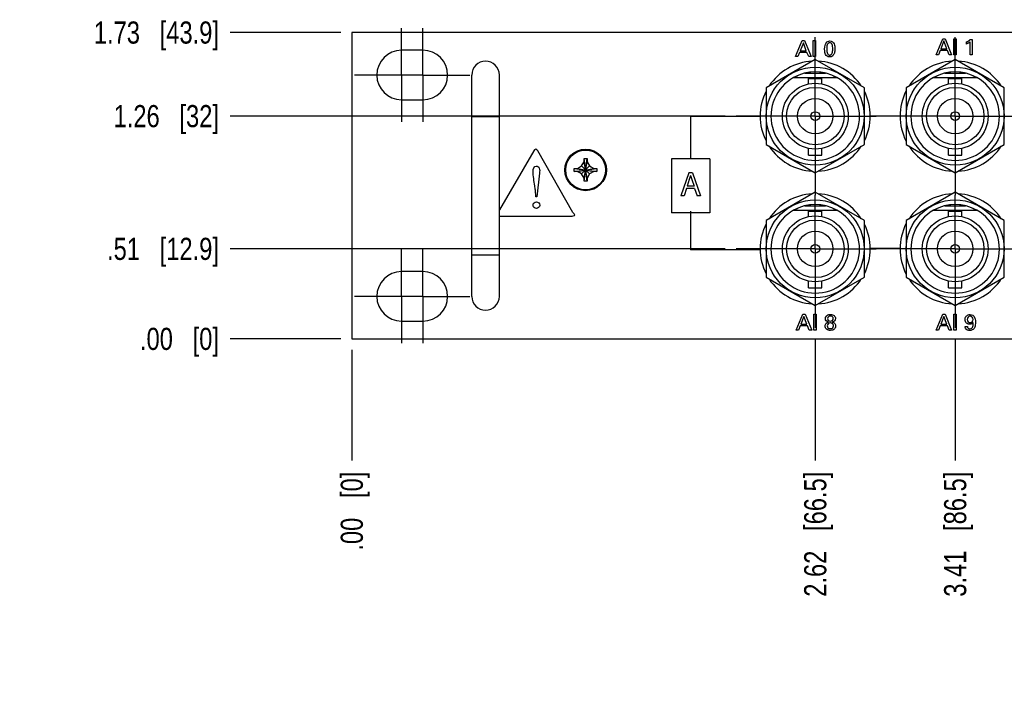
# Model space of a CAD drawing. Header units: inches. Extents: x 0 to 34, y 0 to 22.
# Tile 11 of 38: x 8.7 to 14.3, y 8.5 to 12.3. Entities that reach past the tile are written whole.
import ezdxf

# ---------------------------------------------------------------- set-up
doc = ezdxf.new("R2010")
doc.units = ezdxf.units.IN
doc.header["$LTSCALE"] = 1.87
doc.header["$MEASUREMENT"] = 0
doc.linetypes.add('CENTER', pattern=[0.6, 0.375, -0.075, 0.075, -0.075])
doc.layers.get('0').update_dxf_attribs({"linetype": 'CONTINUOUS'})
for name, color, linetype in [('02___PRT_ALL_AXES', 7, 'CONTINUOUS'), ('DATUMCURVES', 7, 'CONTINUOUS'), ('DEFAULT_1', 7, 'CENTER'), ('DIMENSIONS', 7, 'CONTINUOUS')]:
    doc.layers.add(name, color=color, linetype=linetype)
doc.styles.get("Standard").update_dxf_attribs({"font": 'txt', "width": 0.8})
doc.dimstyles.new('DIMSTYLE_2', dxfattribs={"dimtxt": 0.125, "dimasz": 0.18, "dimexe": 0.125, "dimexo": 0.0625, "dimgap": 0.09, "dimtad": 0, "dimtih": 1, "dimtoh": 1, "dimzin": 4, "dimdsep": 46, "dimtxsty": 'STANDARD', "dimblk": '_FILLED', "dimblk1": '_FILLED', "dimblk2": '_FILLED', "dimcen": 0.09, "dimadec": 0, "dimazin": 0, "dimtp": 0.001, "dimtm": 0.001, "dimtfac": 1, "dimtofl": 0, "dimtmove": 0, "dimatfit": 3, "dimldrblk": '_FILLED', "dimfxl": 1, "dimtolj": 1, "dimtzin": 4, "dimarcsym": 0})
doc.dimstyles.new('DIMSTYLE_3', dxfattribs={"dimtxt": 0.125, "dimasz": 0.18, "dimexe": 0.125, "dimexo": 0.0625, "dimgap": 0.09, "dimtad": 0, "dimtih": 1, "dimtoh": 1, "dimzin": 4, "dimdsep": 46, "dimtxsty": 'STANDARD', "dimblk": '_FILLED', "dimblk1": '_FILLED', "dimblk2": '_FILLED', "dimcen": 0.09, "dimadec": 0, "dimazin": 0, "dimtfac": 1, "dimtofl": 0, "dimtmove": 0, "dimatfit": 3, "dimldrblk": '_FILLED', "dimfxl": 1, "dimtolj": 1, "dimtzin": 4, "dimarcsym": 0})

# ---------------------------------------------------------------- blocks, each defined once
blk = doc.blocks.new('*D15')
at = {"layer": 'DIMENSIONS', "color": 2, "linetype": 'CONTINUOUS'}
blk.add_line((12.7095, 11.049), (9.9137, 11.049), dxfattribs=at)
at = {"layer": 'DIMENSIONS', "color": 2, "linetype": 'CONTINUOUS', "insert": (9.8512, 11.1115), "char_height": 0.125, "width": 1.025, "attachment_point": 3, "line_spacing_factor": 0.9}
blk.add_mtext('.51{\\Ftxt.shx;\\W1.000000;\\H0.125000; }[12.9]', dxfattribs=at)
blk = doc.blocks.new('_FILLED')
at = {"color": 0, "linetype": 'BYBLOCK'}
blk.add_solid([(0, 0), (-1, 0.174), (-1, -0.174)], dxfattribs=at)
blk = doc.blocks.new('*D16')
at = {"layer": 'DIMENSIONS', "color": 2, "linetype": 'CONTINUOUS'}
blk.add_line((10.5387, 10.5406), (9.9137, 10.5406), dxfattribs=at)
at = {"layer": 'DIMENSIONS', "color": 2, "linetype": 'CONTINUOUS', "insert": (9.8512, 10.6031), "char_height": 0.125, "width": 0.725, "attachment_point": 3, "line_spacing_factor": 0.9}
blk.add_mtext('.00{\\Ftxt.shx;\\W1.000000;\\H0.125000; }[0]', dxfattribs=at)
blk = doc.blocks.new('*D17')
at = {"layer": 'DIMENSIONS', "color": 2, "linetype": 'CONTINUOUS'}
blk.add_line((12.7095, 11.7985), (9.9137, 11.7985), dxfattribs=at)
at = {"layer": 'DIMENSIONS', "color": 2, "linetype": 'CONTINUOUS', "insert": (9.8512, 11.861), "char_height": 0.125, "width": 0.925, "attachment_point": 3, "line_spacing_factor": 0.9}
blk.add_mtext('1.26{\\Ftxt.shx;\\W1.000000;\\H0.125000; }[32]', dxfattribs=at)
blk = doc.blocks.new('*D18')
at = {"layer": 'DIMENSIONS', "color": 2, "linetype": 'CONTINUOUS'}
blk.add_line((10.5387, 12.2706), (9.9137, 12.2706), dxfattribs=at)
at = {"layer": 'DIMENSIONS', "color": 2, "linetype": 'CONTINUOUS', "insert": (9.8512, 12.3331), "char_height": 0.125, "width": 1.125, "attachment_point": 3, "line_spacing_factor": 0.9}
blk.add_mtext('1.73{\\Ftxt.shx;\\W1.000000;\\H0.125000; }[43.9]', dxfattribs=at)
blk = doc.blocks.new('*D19')
at = {"layer": 'DIMENSIONS', "color": 2, "linetype": 'CONTINUOUS'}
blk.add_line((13.2175, 10.541), (13.2175, 9.8531), dxfattribs=at)
at = {"layer": 'DIMENSIONS', "color": 2, "linetype": 'CONTINUOUS', "insert": (13.155, 9.7906), "char_height": 0.125, "width": 1.125, "attachment_point": 3, "rotation": 90, "line_spacing_factor": 0.9}
blk.add_mtext('2.62{\\Ftxt.shx;\\W1.000000;\\H0.125000; }[66.5]', dxfattribs=at)
blk = doc.blocks.new('*D20')
at = {"layer": 'DIMENSIONS', "color": 2, "linetype": 'CONTINUOUS'}
blk.add_line((10.6012, 10.4781), (10.6012, 9.8531), dxfattribs=at)
at = {"layer": 'DIMENSIONS', "color": 2, "linetype": 'CONTINUOUS', "insert": (10.5387, 9.7906), "char_height": 0.125, "width": 0.725, "attachment_point": 3, "rotation": 90, "line_spacing_factor": 0.9}
blk.add_mtext('.00{\\Ftxt.shx;\\W1.000000;\\H0.125000; }[0]', dxfattribs=at)
blk = doc.blocks.new('*D21')
at = {"layer": 'DIMENSIONS', "color": 2, "linetype": 'CONTINUOUS'}
blk.add_line((14.0075, 10.541), (14.0075, 9.8531), dxfattribs=at)
at = {"layer": 'DIMENSIONS', "color": 2, "linetype": 'CONTINUOUS', "insert": (13.945, 9.7906), "char_height": 0.125, "width": 1.125, "attachment_point": 3, "rotation": 90, "line_spacing_factor": 0.9}
blk.add_mtext('3.41{\\Ftxt.shx;\\W1.000000;\\H0.125000; }[86.5]', dxfattribs=at)
blk = doc.blocks.new('*D22')
at = {"layer": 'DIMENSIONS', "color": 2, "linetype": 'CONTINUOUS'}
blk.add_line((14.7975, 10.541), (14.7975, 9.8531), dxfattribs=at)
at = {"layer": 'DIMENSIONS', "color": 2, "linetype": 'CONTINUOUS', "insert": (14.735, 9.7906), "char_height": 0.125, "width": 1.225, "attachment_point": 3, "rotation": 90, "line_spacing_factor": 0.9}
blk.add_mtext('4.20{\\Ftxt.shx;\\W1.000000;\\H0.125000; }[106.6]', dxfattribs=at)
blk = doc.blocks.new('*D23')
at = {"layer": 'DIMENSIONS', "color": 2, "linetype": 'CONTINUOUS'}
blk.add_line((15.5875, 10.541), (15.5875, 9.8531), dxfattribs=at)
at = {"layer": 'DIMENSIONS', "color": 2, "linetype": 'CONTINUOUS', "insert": (15.525, 9.7906), "char_height": 0.125, "width": 1.225, "attachment_point": 3, "rotation": 90, "line_spacing_factor": 0.9}
blk.add_mtext('4.99{\\Ftxt.shx;\\W1.000000;\\H0.125000; }[126.7]', dxfattribs=at)
blk = doc.blocks.new('*D24')
at = {"layer": 'DIMENSIONS', "color": 2, "linetype": 'CONTINUOUS'}
blk.add_line((16.3775, 10.541), (16.3775, 9.8531), dxfattribs=at)
at = {"layer": 'DIMENSIONS', "color": 2, "linetype": 'CONTINUOUS', "insert": (16.315, 9.7906), "char_height": 0.125, "width": 1.225, "attachment_point": 3, "rotation": 90, "line_spacing_factor": 0.9}
blk.add_mtext('5.78{\\Ftxt.shx;\\W1.000000;\\H0.125000; }[146.7]', dxfattribs=at)
blk = doc.blocks.new('*D25')
at = {"layer": 'DIMENSIONS', "color": 2, "linetype": 'CONTINUOUS'}
blk.add_line((17.1675, 10.541), (17.1675, 9.8531), dxfattribs=at)
at = {"layer": 'DIMENSIONS', "color": 2, "linetype": 'CONTINUOUS', "insert": (17.105, 9.7906), "char_height": 0.125, "width": 1.225, "attachment_point": 3, "rotation": 90, "line_spacing_factor": 0.9}
blk.add_mtext('6.57{\\Ftxt.shx;\\W1.000000;\\H0.125000; }[166.8]', dxfattribs=at)
blk = doc.blocks.new('*D26')
at = {"layer": 'DIMENSIONS', "color": 2, "linetype": 'CONTINUOUS'}
blk.add_line((17.9575, 10.541), (17.9575, 9.8531), dxfattribs=at)
at = {"layer": 'DIMENSIONS', "color": 2, "linetype": 'CONTINUOUS', "insert": (17.895, 9.7906), "char_height": 0.125, "width": 1.225, "attachment_point": 3, "rotation": 90, "line_spacing_factor": 0.9}
blk.add_mtext('7.36{\\Ftxt.shx;\\W1.000000;\\H0.125000; }[186.8]', dxfattribs=at)
blk = doc.blocks.new('*D27')
at = {"layer": 'DIMENSIONS', "color": 2, "linetype": 'CONTINUOUS'}
blk.add_line((18.7475, 10.541), (18.7475, 9.8531), dxfattribs=at)
at = {"layer": 'DIMENSIONS', "color": 2, "linetype": 'CONTINUOUS', "insert": (18.685, 9.7906), "char_height": 0.125, "width": 1.225, "attachment_point": 3, "rotation": 90, "line_spacing_factor": 0.9}
blk.add_mtext('8.15{\\Ftxt.shx;\\W1.000000;\\H0.125000; }[206.9]', dxfattribs=at)
blk = doc.blocks.new('*D28')
at = {"layer": 'DIMENSIONS', "color": 2, "linetype": 'CONTINUOUS'}
blk.add_line((21.4673, 10.541), (21.4673, 9.8531), dxfattribs=at)
at = {"layer": 'DIMENSIONS', "color": 2, "linetype": 'CONTINUOUS', "insert": (21.4048, 9.7906), "char_height": 0.125, "width": 1.125, "attachment_point": 3, "rotation": 90, "line_spacing_factor": 0.9}
blk.add_mtext('10.87{\\Ftxt.shx;\\W1.000000;\\H0.125000; }[276]', dxfattribs=at)
blk = doc.blocks.new('*D29')
at = {"layer": 'DIMENSIONS', "color": 2, "linetype": 'CONTINUOUS'}
blk.add_line((22.2573, 10.541), (22.2573, 9.8531), dxfattribs=at)
at = {"layer": 'DIMENSIONS', "color": 2, "linetype": 'CONTINUOUS', "insert": (22.1948, 9.7906), "char_height": 0.125, "width": 1.325, "attachment_point": 3, "rotation": 90, "line_spacing_factor": 0.9}
blk.add_mtext('11.66{\\Ftxt.shx;\\W1.000000;\\H0.125000; }[296.1]', dxfattribs=at)
blk = doc.blocks.new('*D30')
at = {"layer": 'DIMENSIONS', "color": 2, "linetype": 'CONTINUOUS'}
blk.add_line((23.0473, 10.541), (23.0473, 9.8531), dxfattribs=at)
at = {"layer": 'DIMENSIONS', "color": 2, "linetype": 'CONTINUOUS', "insert": (22.9848, 9.7906), "char_height": 0.125, "width": 1.325, "attachment_point": 3, "rotation": 90, "line_spacing_factor": 0.9}
blk.add_mtext('12.45{\\Ftxt.shx;\\W1.000000;\\H0.125000; }[316.1]', dxfattribs=at)
blk = doc.blocks.new('*D31')
at = {"layer": 'DIMENSIONS', "color": 2, "linetype": 'CONTINUOUS'}
blk.add_line((23.8373, 10.541), (23.8373, 9.8531), dxfattribs=at)
at = {"layer": 'DIMENSIONS', "color": 2, "linetype": 'CONTINUOUS', "insert": (23.7748, 9.7906), "char_height": 0.125, "width": 1.325, "attachment_point": 3, "rotation": 90, "line_spacing_factor": 0.9}
blk.add_mtext('13.24{\\Ftxt.shx;\\W1.000000;\\H0.125000; }[336.2]', dxfattribs=at)
blk = doc.blocks.new('*D32')
at = {"layer": 'DIMENSIONS', "color": 2, "linetype": 'CONTINUOUS'}
blk.add_line((24.6273, 10.541), (24.6273, 9.8531), dxfattribs=at)
at = {"layer": 'DIMENSIONS', "color": 2, "linetype": 'CONTINUOUS', "insert": (24.5648, 9.7906), "char_height": 0.125, "width": 1.325, "attachment_point": 3, "rotation": 90, "line_spacing_factor": 0.9}
blk.add_mtext('14.03{\\Ftxt.shx;\\W1.000000;\\H0.125000; }[356.3]', dxfattribs=at)
blk = doc.blocks.new('*D33')
at = {"layer": 'DIMENSIONS', "color": 2, "linetype": 'CONTINUOUS'}
blk.add_line((25.4173, 10.541), (25.4173, 9.8531), dxfattribs=at)
at = {"layer": 'DIMENSIONS', "color": 2, "linetype": 'CONTINUOUS', "insert": (25.3548, 9.7906), "char_height": 0.125, "width": 1.325, "attachment_point": 3, "rotation": 90, "line_spacing_factor": 0.9}
blk.add_mtext('14.82{\\Ftxt.shx;\\W1.000000;\\H0.125000; }[376.3]', dxfattribs=at)
blk = doc.blocks.new('*D34')
at = {"layer": 'DIMENSIONS', "color": 2, "linetype": 'CONTINUOUS'}
blk.add_line((26.2073, 10.541), (26.2073, 9.8531), dxfattribs=at)
at = {"layer": 'DIMENSIONS', "color": 2, "linetype": 'CONTINUOUS', "insert": (26.1448, 9.7906), "char_height": 0.125, "width": 1.325, "attachment_point": 3, "rotation": 90, "line_spacing_factor": 0.9}
blk.add_mtext('15.61{\\Ftxt.shx;\\W1.000000;\\H0.125000; }[396.4]', dxfattribs=at)
blk = doc.blocks.new('*D35')
at = {"layer": 'DIMENSIONS', "color": 2, "linetype": 'CONTINUOUS'}
blk.add_line((26.9973, 10.541), (26.9973, 9.8531), dxfattribs=at)
at = {"layer": 'DIMENSIONS', "color": 2, "linetype": 'CONTINUOUS', "insert": (26.9348, 9.7906), "char_height": 0.125, "width": 1.325, "attachment_point": 3, "rotation": 90, "line_spacing_factor": 0.9}
blk.add_mtext('16.40{\\Ftxt.shx;\\W1.000000;\\H0.125000; }[416.5]', dxfattribs=at)
blk = doc.blocks.new('*D36')
at = {"layer": 'DIMENSIONS', "color": 2, "linetype": 'CONTINUOUS'}
blk.add_line((29.6012, 10.4781), (29.6012, 9.8531), dxfattribs=at)
at = {"layer": 'DIMENSIONS', "color": 2, "linetype": 'CONTINUOUS', "insert": (29.5387, 9.7906), "char_height": 0.125, "width": 1.325, "attachment_point": 3, "rotation": 90, "line_spacing_factor": 0.9}
blk.add_mtext('19.00{\\Ftxt.shx;\\W1.000000;\\H0.125000; }[482.6]', dxfattribs=at)

msp = doc.modelspace()

# ---------------------------------------------------------------- linework, layer by layer
at = {"color": 7, "linetype": 'CONTINUOUS'}
for p, q in [((10.6012, 12.2706), (10.6012, 10.5406)), ((29.6012, 12.2706), (10.6012, 12.2706)), ((13.2175, 12.1189), (12.94, 11.9587)), ((13.495, 11.9587), (13.2175, 12.1189)), ((14.0075, 12.1189), (13.73, 11.9587)), ((14.285, 11.9587), (14.0075, 12.1189)), ((11.2782, 10.7806), (11.2782, 12.0306)), ((11.4342, 10.7806), (11.4342, 12.0306)), ((13.0952, 12.0165), (13.3399, 12.0165)), ((13.115, 12.0265), (13.1148, 12.0248)), ((13.1588, 12.0415), (13.2762, 12.0415)), ((13.1675, 12.0419), (13.1663, 12.0431)), ((13.1802, 11.9804), (13.1802, 12.0115)), ((13.1802, 12.0115), (13.2552, 12.0115)), ((13.1905, 12.047), (13.1898, 12.0454)), ((13.2451, 12.0454), (13.2444, 12.047)), ((13.2552, 11.9804), (13.2552, 12.0115)), ((13.2686, 12.0431), (13.2675, 12.0419)), ((13.3201, 12.0248), (13.3199, 12.0265)), ((13.8852, 12.0165), (14.1299, 12.0165)), ((13.905, 12.0265), (13.9048, 12.0248)), ((13.9488, 12.0415), (14.0662, 12.0415)), ((13.9575, 12.0419), (13.9563, 12.0431)), ((13.9702, 11.9804), (13.9702, 12.0115)), ((13.9702, 12.0115), (14.0452, 12.0115)), ((13.9805, 12.047), (13.9798, 12.0454)), ((14.0351, 12.0454), (14.0344, 12.047)), ((14.0452, 11.9804), (14.0452, 12.0115)), ((14.0586, 12.0431), (14.0575, 12.0419)), ((14.1101, 12.0248), (14.1099, 12.0265)), ((12.94, 11.9587), (12.94, 11.6383)), ((13.495, 11.6383), (13.495, 11.9587)), ((13.73, 11.9587), (13.73, 11.6383)), ((14.285, 11.6383), (14.285, 11.9587)), ((12.9896, 11.9009), (12.9894, 11.9009)), ((13.0006, 11.9228), (13.0006, 11.9226)), ((13.7796, 11.9009), (13.7794, 11.9009)), ((13.7906, 11.9228), (13.7906, 11.9226)), ((12.9728, 11.8496), (12.9729, 11.8495)), ((13.7628, 11.8496), (13.7629, 11.8495)), ((11.2782, 11.7966), (11.4342, 11.7966)), ((12.9691, 11.8255), (12.969, 11.8254)), ((13.7591, 11.8255), (13.759, 11.8254)), ((12.969, 11.7715), (12.9691, 11.7714)), ((13.759, 11.7715), (13.7591, 11.7714)), ((13.0006, 11.6743), (13.0006, 11.6742)), ((13.7906, 11.6743), (13.7906, 11.6742)), ((12.94, 11.6383), (13.2175, 11.478)), ((13.2175, 11.478), (13.495, 11.6383)), ((13.73, 11.6383), (14.0075, 11.478)), ((14.0075, 11.478), (14.285, 11.6383)), ((13.0496, 11.6134), (13.0496, 11.6133)), ((13.0932, 11.5816), (13.0933, 11.5817)), ((13.1802, 11.5785), (13.1802, 11.6165)), ((13.1802, 11.5785), (13.2552, 11.5785)), ((13.2552, 11.5785), (13.2552, 11.6165)), ((13.8396, 11.6134), (13.8396, 11.6133)), ((13.8832, 11.5816), (13.8833, 11.5817)), ((13.9702, 11.5785), (13.9702, 11.6165)), ((13.9702, 11.5785), (14.0452, 11.5785)), ((14.0452, 11.5785), (14.0452, 11.6165)), ((11.8752, 11.5036), (11.8987, 11.5171)), ((11.8987, 11.5171), (11.9122, 11.5406)), ((11.8987, 11.472), (11.9438, 11.5171)), ((11.9438, 11.472), (11.8987, 11.5171)), ((11.9122, 11.5406), (11.9122, 11.5586)), ((11.9122, 11.4306), (11.9302, 11.5586)), ((11.9302, 11.4306), (11.9122, 11.5586)), ((11.9122, 11.5586), (11.9302, 11.5586)), ((11.9122, 11.4486), (11.9302, 11.5406)), ((11.9302, 11.4486), (11.9122, 11.5406)), ((11.9302, 11.5586), (11.9302, 11.5406)), ((11.9302, 11.5406), (11.9438, 11.5171)), ((11.9438, 11.5171), (11.9672, 11.5036)), ((11.8572, 11.4856), (11.8572, 11.5036)), ((11.8572, 11.5036), (11.9852, 11.4856)), ((11.8572, 11.5036), (11.8752, 11.5036)), ((11.8572, 11.4856), (11.9852, 11.5036)), ((11.8752, 11.4856), (11.8572, 11.4856)), ((11.8752, 11.5036), (11.9672, 11.4856)), ((11.8752, 11.4856), (11.9672, 11.5036)), ((11.8987, 11.472), (11.8752, 11.4856)), ((11.9122, 11.4486), (11.8987, 11.472)), ((11.9438, 11.472), (11.9302, 11.4486)), ((11.9672, 11.4856), (11.9438, 11.472)), ((11.9672, 11.5036), (11.9852, 11.5036)), ((11.9852, 11.4856), (11.9672, 11.4856)), ((11.9852, 11.5036), (11.9852, 11.4856)), ((11.9122, 11.4306), (11.9122, 11.4486)), ((11.9302, 11.4306), (11.9122, 11.4306)), ((11.9302, 11.4486), (11.9302, 11.4306)), ((13.2175, 11.3694), (12.94, 11.2092)), ((13.495, 11.2092), (13.2175, 11.3694)), ((14.0075, 11.3694), (13.73, 11.2092)), ((14.285, 11.2092), (14.0075, 11.3694)), ((13.1588, 11.292), (13.2762, 11.292)), ((13.1675, 11.2924), (13.1663, 11.2936)), ((13.1905, 11.2975), (13.1898, 11.2959)), ((13.2451, 11.2959), (13.2444, 11.2975)), ((13.2686, 11.2936), (13.2675, 11.2924)), ((13.9488, 11.292), (14.0662, 11.292)), ((13.9575, 11.2924), (13.9563, 11.2936)), ((13.9805, 11.2975), (13.9798, 11.2959)), ((14.0351, 11.2959), (14.0344, 11.2975)), ((14.0586, 11.2936), (14.0575, 11.2924)), ((13.0952, 11.267), (13.3399, 11.267)), ((13.115, 11.277), (13.1148, 11.2753)), ((13.1802, 11.2309), (13.1802, 11.262)), ((13.1802, 11.262), (13.2552, 11.262)), ((13.2552, 11.2309), (13.2552, 11.262)), ((13.3201, 11.2753), (13.3199, 11.277)), ((13.8852, 11.267), (14.1299, 11.267)), ((13.905, 11.277), (13.9048, 11.2753)), ((13.9702, 11.2309), (13.9702, 11.262)), ((13.9702, 11.262), (14.0452, 11.262)), ((14.0452, 11.2309), (14.0452, 11.262)), ((14.1101, 11.2753), (14.1099, 11.277)), ((12.94, 11.2092), (12.94, 10.8888)), ((13.0006, 11.1733), (13.0006, 11.1731)), ((13.495, 10.8888), (13.495, 11.2092)), ((13.73, 11.2092), (13.73, 10.8888)), ((13.7906, 11.1733), (13.7906, 11.1731)), ((14.285, 10.8888), (14.285, 11.2092)), ((12.9896, 11.1514), (12.9894, 11.1514)), ((13.7796, 11.1514), (13.7794, 11.1514)), ((12.9691, 11.076), (12.969, 11.0759)), ((12.9728, 11.1001), (12.9729, 11.1)), ((13.7591, 11.076), (13.759, 11.0759)), ((13.7628, 11.1001), (13.7629, 11.1)), ((11.2782, 11.0146), (11.4342, 11.0146)), ((12.969, 11.022), (12.9691, 11.0219)), ((13.759, 11.022), (13.7591, 11.0219)), ((13.0006, 10.9248), (13.0006, 10.9247)), ((13.7906, 10.9248), (13.7906, 10.9247)), ((12.94, 10.8888), (13.2175, 10.7285)), ((13.0496, 10.8639), (13.0496, 10.8638)), ((13.1802, 10.829), (13.1802, 10.867)), ((13.2175, 10.7285), (13.495, 10.8888)), ((13.2552, 10.829), (13.2552, 10.867)), ((13.73, 10.8888), (14.0075, 10.7285)), ((13.8396, 10.8639), (13.8396, 10.8638)), ((13.9702, 10.829), (13.9702, 10.867)), ((14.0075, 10.7285), (14.285, 10.8888)), ((14.0452, 10.829), (14.0452, 10.867)), ((13.0932, 10.8321), (13.0933, 10.8322)), ((13.1802, 10.829), (13.2552, 10.829)), ((13.8832, 10.8321), (13.8833, 10.8322)), ((13.9702, 10.829), (14.0452, 10.829)), ((10.6012, 10.5406), (29.6012, 10.5406))]:
    msp.add_line(p, q, dxfattribs=at)
for centre, radius in [((13.2175, 11.7985), 0.2765), ((14.0075, 11.7985), 0.2765), ((13.2178, 11.7985), 0.1857), ((13.2178, 11.7985), 0.1625), ((14.0078, 11.7985), 0.1857), ((14.0078, 11.7985), 0.1625), ((13.2177, 11.7985), 0.1), ((14.0077, 11.7985), 0.1), ((13.2177, 11.7985), 0.025), ((14.0077, 11.7985), 0.025), ((11.9212, 11.4946), 0.1175), ((11.9212, 11.4946), 0.1125), ((13.2175, 11.049), 0.2765), ((14.0075, 11.049), 0.2765), ((13.2178, 11.049), 0.1857), ((14.0078, 11.049), 0.1857), ((13.2178, 11.049), 0.1625), ((14.0078, 11.049), 0.1625), ((13.2177, 11.049), 0.1), ((14.0077, 11.049), 0.1), ((13.2177, 11.049), 0.025), ((14.0077, 11.049), 0.025)]:
    msp.add_circle(centre, radius, dxfattribs=at)
for centre, radius, start, end in [((11.3562, 12.0306), 0.078, 0, 180), ((13.2176, 11.7985), 0.25, 119.3081, 60.6919), ((13.2175, 11.7985), 0.25, 60.7151, 119.2866), ((13.2175, 11.7985), 0.2485, 114.3924, 118.6855), ((13.2175, 11.7985), 0.2485, 96.3924, 101.6076), ((13.2175, 11.7985), 0.2485, 78.3924, 83.6076), ((13.2175, 11.7985), 0.2485, 61.3148, 65.6076), ((14.0076, 11.7985), 0.25, 119.3081, 60.6919), ((14.0075, 11.7985), 0.25, 60.7151, 119.2866), ((14.0075, 11.7985), 0.2485, 114.3924, 118.6855), ((14.0075, 11.7985), 0.2485, 96.3924, 101.6076), ((14.0075, 11.7985), 0.2485, 78.3924, 83.6076), ((14.0075, 11.7985), 0.2485, 61.3148, 65.6076), ((13.2175, 11.049), 0.25, 60.7151, 119.2866), ((13.2175, 11.049), 0.2485, 96.3924, 101.6076), ((13.2175, 11.049), 0.2485, 78.3924, 83.6076), ((14.0075, 11.049), 0.25, 60.7151, 119.2866), ((14.0075, 11.049), 0.2485, 96.3924, 101.6076), ((14.0075, 11.049), 0.2485, 78.3924, 83.6076), ((13.2176, 11.049), 0.25, 119.3081, 60.6919), ((13.2175, 11.049), 0.2485, 114.3924, 118.6855), ((13.2175, 11.049), 0.2485, 61.3148, 65.6076), ((14.0076, 11.049), 0.25, 119.3081, 60.6919), ((14.0075, 11.049), 0.2485, 114.3924, 118.6855), ((14.0075, 11.049), 0.2485, 61.3148, 65.6076), ((11.3562, 10.7806), 0.078, 180, 360)]:
    msp.add_arc(centre, radius, start, end, dxfattribs=at)
at = {"layer": '02___PRT_ALL_AXES', "color": 7, "linetype": 'CENTER'}
for p, q in [((10.8822, 12.0306), (10.8822, 12.2956)), ((11.0022, 12.0306), (11.0022, 12.2956)), ((10.7372, 12.0306), (10.6172, 12.0306)), ((11.0022, 12.0306), (10.7372, 12.0306)), ((10.8822, 12.0306), (10.8822, 11.7656)), ((11.0022, 12.0306), (11.0022, 11.7656)), ((11.0022, 12.0306), (11.1472, 12.0306)), ((11.1472, 12.0306), (11.2672, 12.0306)), ((10.8822, 10.7806), (10.8822, 11.0456)), ((11.0022, 10.7806), (11.0022, 11.0456)), ((10.7372, 10.7806), (10.6172, 10.7806)), ((11.0022, 10.7806), (10.7372, 10.7806)), ((10.8822, 10.7806), (10.8822, 10.5156)), ((11.0022, 10.7806), (11.0022, 10.5156)), ((11.0022, 10.7806), (11.1472, 10.7806)), ((11.1472, 10.7806), (11.2672, 10.7806))]:
    msp.add_line(p, q, dxfattribs=at)
at = {"layer": '02___PRT_ALL_AXES', "color": 7, "linetype": 'CONTINUOUS'}
for p, q in [((11.0022, 12.1706), (10.8822, 12.1706)), ((10.8822, 11.8906), (11.0022, 11.8906)), ((11.0022, 10.9206), (10.8822, 10.9206)), ((10.8822, 10.6406), (11.0022, 10.6406))]:
    msp.add_line(p, q, dxfattribs=at)
for centre, radius, start, end in [((10.8822, 12.0306), 0.14, 90, 270), ((11.0022, 12.0306), 0.14, 270, 90), ((13.2175, 11.7985), 0.311, 93.178, 146.8237), ((13.2175, 11.7985), 0.311, 33.1809, 86.8174), ((14.0075, 11.7985), 0.311, 93.178, 146.8237), ((14.0075, 11.7985), 0.311, 33.1809, 86.8174), ((13.2175, 11.7985), 0.311, 153.1762, 206.8238), ((13.2175, 11.7985), 0.311, 333.1854, 26.8146), ((14.0075, 11.7985), 0.311, 153.1762, 206.8238), ((13.2175, 11.7985), 0.311, 213.1763, 266.822), ((13.2175, 11.7985), 0.311, 273.1826, 326.8191), ((14.0075, 11.7985), 0.311, 213.1763, 266.822), ((14.0075, 11.7985), 0.311, 273.1826, 326.8191), ((13.2175, 11.049), 0.311, 93.178, 146.8237), ((13.2175, 11.049), 0.311, 33.1809, 86.8174), ((14.0075, 11.049), 0.311, 93.178, 146.8237), ((14.0075, 11.049), 0.311, 33.1809, 86.8174), ((13.2175, 11.049), 0.311, 153.1762, 206.8238), ((13.2175, 11.049), 0.311, 333.1854, 26.8146), ((14.0075, 11.049), 0.311, 153.1762, 206.8238), ((10.8822, 10.7806), 0.14, 90, 270), ((11.0022, 10.7806), 0.14, 270, 90), ((13.2175, 11.049), 0.311, 213.1763, 266.822), ((13.2175, 11.049), 0.311, 273.1826, 326.8191), ((14.0075, 11.049), 0.311, 213.1763, 266.822), ((14.0075, 11.049), 0.311, 273.1826, 326.8191)]:
    msp.add_arc(centre, radius, start, end, dxfattribs=at)
at = {"layer": 'DATUMCURVES', "color": 40, "linetype": 'CONTINUOUS'}
for p, q in [((13.8998, 12.1449), (13.9378, 12.2352)), ((13.9378, 12.2352), (13.9512, 12.2352)), ((13.9512, 12.2352), (13.9876, 12.1449)), ((13.9999, 12.1449), (13.9999, 12.2352)), ((13.9999, 12.2352), (14.0124, 12.2352)), ((14.0124, 12.2352), (14.0124, 12.1449)), ((14.0931, 12.2314), (14.1043, 12.2314)), ((14.1043, 12.2314), (14.1043, 12.1449)), ((13.1063, 12.1345), (13.1443, 12.2248)), ((13.1504, 12.2124), (13.1329, 12.1681)), ((13.1443, 12.2248), (13.1577, 12.2248)), ((13.1671, 12.1681), (13.1504, 12.2124)), ((13.1577, 12.2248), (13.1942, 12.1345)), ((13.2064, 12.1345), (13.2064, 12.2248)), ((13.2064, 12.2248), (13.2189, 12.2248)), ((13.2189, 12.2248), (13.2189, 12.1345)), ((13.9439, 12.2228), (13.9264, 12.1786)), ((13.9264, 12.1786), (13.9605, 12.1786)), ((13.9605, 12.1786), (13.9439, 12.2228)), ((14.0721, 12.2053), (14.0721, 12.2178)), ((14.0923, 12.1449), (14.0923, 12.2178)), ((13.1192, 12.1345), (13.1063, 12.1345)), ((13.1289, 12.158), (13.1192, 12.1345)), ((13.1708, 12.158), (13.1289, 12.158)), ((13.1329, 12.1681), (13.1671, 12.1681)), ((13.1806, 12.1345), (13.1708, 12.158)), ((13.1942, 12.1345), (13.1806, 12.1345)), ((13.2189, 12.1345), (13.2064, 12.1345)), ((13.9127, 12.1449), (13.8998, 12.1449)), ((13.9224, 12.1684), (13.9127, 12.1449)), ((13.9643, 12.1684), (13.9224, 12.1684)), ((13.974, 12.1449), (13.9643, 12.1684)), ((13.9876, 12.1449), (13.974, 12.1449)), ((14.0124, 12.1449), (13.9999, 12.1449)), ((14.1043, 12.1449), (14.0923, 12.1449)), ((12.5139, 11.796), (12.5139, 11.5598)), ((12.9065, 11.796), (12.5139, 11.796)), ((13.5285, 11.8006), (13.6965, 11.8006)), ((11.6285, 11.6029), (11.4342, 11.269)), ((11.8494, 11.2544), (11.6516, 11.6028)), ((12.4069, 11.5581), (12.4069, 11.2526)), ((12.6222, 11.5581), (12.4069, 11.5581)), ((12.6222, 11.5581), (12.6222, 11.2526)), ((11.6608, 11.4759), (11.6451, 11.3423)), ((12.5038, 11.4791), (12.4592, 11.3481)), ((12.5242, 11.4791), (12.5038, 11.4791)), ((12.5137, 11.4641), (12.5131, 11.4641)), ((12.5242, 11.4791), (12.5689, 11.3481)), ((12.5067, 11.4404), (12.4938, 11.4025)), ((12.5333, 11.4025), (12.4938, 11.4025)), ((12.5203, 11.4402), (12.5333, 11.4025)), ((11.6406, 11.3423), (11.6375, 11.38)), ((11.6451, 11.3423), (11.6406, 11.3423)), ((12.4767, 11.3481), (12.4592, 11.3481)), ((12.4903, 11.3893), (12.4767, 11.3481)), ((12.5368, 11.3893), (12.4903, 11.3893)), ((12.5368, 11.3893), (12.5508, 11.3481)), ((12.5689, 11.3481), (12.5508, 11.3481)), ((11.4342, 11.2344), (11.4372, 11.2341)), ((11.4372, 11.2341), (11.8377, 11.2341)), ((12.6222, 11.2526), (12.4069, 11.2526)), ((12.5139, 11.2612), (12.5139, 11.0436)), ((12.9065, 11.0436), (12.5139, 11.0436)), ((13.5285, 11.0529), (13.6965, 11.0529)), ((13.1098, 10.5899), (13.1478, 10.6802)), ((13.1478, 10.6802), (13.1612, 10.6802)), ((13.1612, 10.6802), (13.1976, 10.5899)), ((13.2099, 10.5899), (13.2099, 10.6802)), ((13.2099, 10.6802), (13.2224, 10.6802)), ((13.2224, 10.6802), (13.2224, 10.5899)), ((13.8998, 10.5899), (13.9378, 10.6802)), ((13.9378, 10.6802), (13.9512, 10.6802)), ((13.9512, 10.6802), (13.9876, 10.5899)), ((13.9999, 10.5899), (13.9999, 10.6802)), ((13.9999, 10.6802), (14.0124, 10.6802)), ((14.0124, 10.6802), (14.0124, 10.5899)), ((13.1539, 10.6678), (13.1364, 10.6236)), ((13.1364, 10.6236), (13.1705, 10.6236)), ((13.1705, 10.6236), (13.1539, 10.6678)), ((13.9439, 10.6678), (13.9264, 10.6236)), ((13.9264, 10.6236), (13.9605, 10.6236)), ((13.9605, 10.6236), (13.9439, 10.6678)), ((13.1227, 10.5899), (13.1098, 10.5899)), ((13.1324, 10.6134), (13.1227, 10.5899)), ((13.1743, 10.6134), (13.1324, 10.6134)), ((13.184, 10.5899), (13.1743, 10.6134)), ((13.1976, 10.5899), (13.184, 10.5899)), ((13.2224, 10.5899), (13.2099, 10.5899)), ((13.9127, 10.5899), (13.8998, 10.5899)), ((13.9224, 10.6134), (13.9127, 10.5899)), ((13.9643, 10.6134), (13.9224, 10.6134)), ((13.974, 10.5899), (13.9643, 10.6134)), ((13.9876, 10.5899), (13.974, 10.5899)), ((14.0124, 10.5899), (13.9999, 10.5899)), ((14.0641, 10.6106), (14.0773, 10.6106))]:
    msp.add_line(p, q, dxfattribs=at)
for points in [[(14.0721, 12.2178), (14.0795, 12.2217), (14.0868, 12.226), (14.0931, 12.2314)], [(13.2704, 12.1768), (13.2704, 12.1896), (13.2719, 12.2228), (13.2994, 12.2228)], [(14.0923, 12.2178), (14.0862, 12.2127), (14.0793, 12.2087), (14.0721, 12.2053)], [(11.6246, 11.4874), (11.6246, 11.4989), (11.6312, 11.5167), (11.6427, 11.5167)], [(12.5131, 11.4641), (12.5113, 11.4566), (12.5092, 11.4483), (12.5067, 11.4404)], [(12.5137, 11.4641), (12.5156, 11.4566), (12.5176, 11.4488), (12.5203, 11.4402)], [(13.2921, 10.6356), (13.2806, 10.6381), (13.2748, 10.6462), (13.2748, 10.6548)], [(13.3315, 10.6553), (13.3313, 10.647), (13.326, 10.6379), (13.3139, 10.6357)]]:
    msp.add_open_spline(points, degree=3, dxfattribs=at)
for points, knots in [([(13.2982, 12.1328), (13.2954, 12.1329), (13.2909, 12.1337), (13.2821, 12.138), (13.2743, 12.1481), (13.2704, 12.1613), (13.2704, 12.1768)], [0, 0, 0, 0, 0.130009, 0.274464, 0.563374, 1, 1, 1, 1]), ([(13.2986, 12.2127), (13.2956, 12.2125), (13.2895, 12.21), (13.2833, 12.1984), (13.282, 12.1798), (13.2829, 12.1634), (13.2855, 12.1525), (13.2898, 12.1463), (13.2939, 12.1439), (13.2971, 12.1433), (13.2981, 12.1431), (13.2993, 12.1431)], [0, 0, 0, 0, 0.10243, 0.215103, 0.44045, 0.580337, 0.720225, 0.860112, 0.930056, 0.965028, 1, 1, 1, 1]), ([(13.2994, 12.2228), (13.3123, 12.2228), (13.3269, 12.2087), (13.3293, 12.1739), (13.3264, 12.1529), (13.3179, 12.139), (13.3065, 12.1331), (13.301, 12.1327), (13.2985, 12.1328), (13.2982, 12.1328)], [0, 0, 0, 0, 0.150727, 0.301454, 0.491631, 0.681808, 0.829913, 0.978018, 1, 1, 1, 1]), ([(13.2993, 12.1431), (13.3005, 12.1432), (13.3046, 12.1437), (13.3093, 12.147), (13.3137, 12.1541), (13.3159, 12.1656), (13.3165, 12.1792), (13.3158, 12.1924), (13.3132, 12.2036), (13.3084, 12.211), (13.3021, 12.2129), (13.2989, 12.2127), (13.2986, 12.2127)], [0, 0, 0, 0, 0.05266, 0.10532, 0.21064, 0.315961, 0.421281, 0.562268, 0.703255, 0.844241, 0.985228, 1, 1, 1, 1]), ([(11.6516, 11.6028), (11.6493, 11.6069), (11.6401, 11.6153), (11.6308, 11.607), (11.6285, 11.6029)], [0, 0, 0, 0, 0.500604, 1, 1, 1, 1]), ([(11.6427, 11.5167), (11.6495, 11.5167), (11.6652, 11.5033), (11.662, 11.4855), (11.6608, 11.4759)], [0, 0, 0, 0, 0.41092, 1, 1, 1, 1]), ([(11.6375, 11.38), (11.6367, 11.3883), (11.6324, 11.4241), (11.6246, 11.4597), (11.6246, 11.4874)], [0, 0, 0, 0, 0.231491, 1, 1, 1, 1]), ([(11.6246, 11.2956), (11.6245, 11.3007), (11.6286, 11.3106), (11.6434, 11.3164), (11.6582, 11.3103), (11.6623, 11.2998), (11.6622, 11.295), (11.6622, 11.2947)], [0, 0, 0, 0, 0.238022, 0.476045, 0.730502, 0.984959, 1, 1, 1, 1]), ([(11.6622, 11.2947), (11.662, 11.2894), (11.6563, 11.2801), (11.6439, 11.2766), (11.6325, 11.2795), (11.626, 11.2865), (11.6246, 11.2926), (11.6246, 11.2956)], [0, 0, 0, 0, 0.25731, 0.527485, 0.763742, 0.881871, 1, 1, 1, 1]), ([(11.8377, 11.2341), (11.8455, 11.2341), (11.8712, 11.2364), (11.8524, 11.2492), (11.8494, 11.2544)], [0, 0, 0, 0, 0.565841, 1, 1, 1, 1]), ([(13.2748, 10.6548), (13.2748, 10.6587), (13.2769, 10.6675), (13.2877, 10.6764), (13.3015, 10.6792), (13.3157, 10.6772), (13.3274, 10.6706), (13.3317, 10.6617), (13.3315, 10.6553)], [0, 0, 0, 0, 0.277416, 0.416125, 0.554833, 0.666125, 0.777416, 1, 1, 1, 1]), ([(14.0674, 10.6651), (14.0687, 10.6675), (14.0748, 10.6751), (14.0903, 10.6796), (14.1099, 10.6752), (14.1219, 10.6564), (14.122, 10.6413), (14.122, 10.6335)], [0, 0, 0, 0, 0.093753, 0.319159, 0.499473, 0.737266, 1, 1, 1, 1]), ([(13.2925, 10.5897), (13.2882, 10.5907), (13.2784, 10.5951), (13.2701, 10.6119), (13.2783, 10.631), (13.2883, 10.6343), (13.2921, 10.6356)], [0, 0, 0, 0, 0.214087, 0.504275, 0.755934, 1, 1, 1, 1]), ([(13.3025, 10.6304), (13.2979, 10.6302), (13.2889, 10.6266), (13.2842, 10.616), (13.2881, 10.6028), (13.2964, 10.5981), (13.303, 10.5983)], [0, 0, 0, 0, 0.275802, 0.567827, 0.783914, 1, 1, 1, 1]), ([(13.3033, 10.6692), (13.2984, 10.6693), (13.2906, 10.6666), (13.2851, 10.6552), (13.2902, 10.6436), (13.2987, 10.6411), (13.3029, 10.6411)], [0, 0, 0, 0, 0.25378, 0.507559, 0.75378, 1, 1, 1, 1]), ([(13.3139, 10.6357), (13.3164, 10.635), (13.3258, 10.6327), (13.3354, 10.6177), (13.3287, 10.595), (13.3113, 10.5874), (13.296, 10.5888), (13.2925, 10.5897)], [0, 0, 0, 0, 0.274878, 0.549756, 0.744518, 0.939281, 1, 1, 1, 1]), ([(13.303, 10.5983), (13.3058, 10.5984), (13.3124, 10.5994), (13.3188, 10.605), (13.3209, 10.6141), (13.3194, 10.6215), (13.3146, 10.628), (13.3075, 10.6305), (13.3027, 10.6304), (13.3025, 10.6304)], [0, 0, 0, 0, 0.099151, 0.198301, 0.396602, 0.543075, 0.689548, 0.982494, 1, 1, 1, 1]), ([(13.3029, 10.6411), (13.3073, 10.641), (13.3161, 10.6437), (13.3211, 10.6546), (13.3172, 10.6643), (13.3106, 10.6685), (13.3056, 10.6691), (13.3033, 10.6692)], [0, 0, 0, 0, 0.259311, 0.518622, 0.759311, 0.879656, 1, 1, 1, 1]), ([(14.1096, 10.6337), (14.1062, 10.6271), (14.0909, 10.6196), (14.0732, 10.6265), (14.0651, 10.6385), (14.0632, 10.6505), (14.0647, 10.6597), (14.067, 10.6644), (14.0674, 10.6651)], [0, 0, 0, 0, 0.278922, 0.524937, 0.655073, 0.807262, 0.970066, 1, 1, 1, 1]), ([(14.122, 10.6335), (14.122, 10.6243), (14.1215, 10.6092), (14.1089, 10.5908), (14.0907, 10.5867), (14.0707, 10.5902), (14.0643, 10.6038), (14.0641, 10.6106)], [0, 0, 0, 0, 0.277061, 0.434416, 0.624536, 0.799684, 1, 1, 1, 1]), ([(14.0916, 10.6687), (14.0896, 10.6686), (14.0844, 10.6677), (14.0783, 10.6622), (14.0746, 10.6493), (14.0794, 10.6353), (14.0884, 10.6322), (14.093, 10.6323), (14.0932, 10.6323)], [0, 0, 0, 0, 0.117511, 0.235021, 0.470042, 0.728047, 0.986051, 1, 1, 1, 1]), ([(14.0773, 10.6106), (14.0773, 10.6073), (14.0788, 10.6018), (14.0852, 10.5982), (14.0928, 10.5973), (14.103, 10.6001), (14.1103, 10.6145), (14.11, 10.626), (14.1096, 10.6337)], [0, 0, 0, 0, 0.146524, 0.222344, 0.317733, 0.491936, 0.653354, 1, 1, 1, 1]), ([(14.0932, 10.6323), (14.0974, 10.6325), (14.1056, 10.6359), (14.1099, 10.6511), (14.1054, 10.6633), (14.0977, 10.6679), (14.0944, 10.6688), (14.0916, 10.6687)], [0, 0, 0, 0, 0.217532, 0.447149, 0.723574, 0.861787, 1, 1, 1, 1])]:
    msp.add_open_spline(points, degree=3, knots=knots, dxfattribs=at)
at = {"layer": 'DEFAULT_1', "color": 7, "linetype": 'CENTER'}
for p, q in [((13.2175, 11.7985), (13.2175, 12.2439)), ((14.0075, 11.7985), (14.0075, 12.2439)), ((13.2175, 11.7985), (12.772, 11.7985)), ((13.2175, 11.7985), (13.2175, 11.353)), ((13.2175, 11.7985), (13.562, 11.7985)), ((14.0075, 11.7985), (13.562, 11.7985)), ((14.0075, 11.7985), (14.0075, 11.353)), ((14.0075, 11.7985), (14.352, 11.7985)), ((13.2175, 11.049), (13.2175, 11.353)), ((14.0075, 11.049), (14.0075, 11.353)), ((13.2175, 11.049), (12.772, 11.049)), ((13.2175, 11.049), (13.2175, 10.6035)), ((13.2175, 11.049), (13.562, 11.049)), ((14.0075, 11.049), (13.562, 11.049)), ((14.0075, 11.049), (14.0075, 10.6035)), ((14.0075, 11.049), (14.352, 11.049))]:
    msp.add_line(p, q, dxfattribs=at)

# ---------------------------------------------------------------- dimensions: what is measured, and where the dimension line sits
at = {"layer": 'DIMENSIONS', "color": 2, "linetype": 'CONTINUOUS'}
for feature_location, offset, dtype, origin, dimstyle, picture, middle in [((10.5387, 12.2706), (-0.625, 0), 0, (10.6012, 10.5406), 'DIMSTYLE_2', '*D18', (9.2887, 12.2706)), ((12.7095, 11.7985), (-2.7958, 0), 0, (12.772, 10.5406), 'DIMSTYLE_2', '*D17', (9.3887, 11.7985)), ((12.7095, 11.049), (-2.7958, 0), 0, (10.6012, 10.5406), 'DIMSTYLE_2', '*D15', (9.3387, 11.049)), ((10.5387070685, 10.540572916), (-0.625, 0), 0, (10.6012070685, 10.540572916), 'DIMSTYLE_3', '*D16', (9.4887070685, 10.540572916)), ((14.0075, 10.541), (0, -0.688), 1, (10.6012, 10.6035), 'DIMSTYLE_2', '*D21', (14.0075, 9.2281)), ((14.7975, 10.541), (0, -0.688), 1, (10.6012, 10.6035), 'DIMSTYLE_2', '*D22', (14.7975, 9.1781)), ((15.5875, 10.541), (0, -0.688), 1, (10.6012, 10.6035), 'DIMSTYLE_2', '*D23', (15.5875, 9.1781)), ((16.3775, 10.541), (0, -0.688), 1, (10.6012, 10.6035), 'DIMSTYLE_2', '*D24', (16.3775, 9.1781)), ((17.1675, 10.541), (0, -0.688), 1, (10.6012, 10.6035), 'DIMSTYLE_2', '*D25', (17.1675, 9.1781)), ((17.9575, 10.541), (0, -0.688), 1, (10.6012, 10.6035), 'DIMSTYLE_2', '*D26', (17.9575, 9.1781)), ((18.7475, 10.541), (0, -0.688), 1, (10.6012, 10.6035), 'DIMSTYLE_2', '*D27', (18.7475, 9.1781)), ((21.4673, 10.541), (0, -0.688), 1, (10.6012, 10.6035), 'DIMSTYLE_2', '*D28', (21.4673, 9.2281)), ((22.2573, 10.541), (0, -0.688), 1, (10.6012, 10.6035), 'DIMSTYLE_2', '*D29', (22.2573, 9.1281)), ((23.0473, 10.541), (0, -0.688), 1, (10.6012, 10.6035), 'DIMSTYLE_2', '*D30', (23.0473, 9.1281)), ((23.8373, 10.541), (0, -0.688), 1, (10.6012, 10.6035), 'DIMSTYLE_2', '*D31', (23.8373, 9.1281)), ((24.6273, 10.541), (0, -0.688), 1, (10.6012, 10.6035), 'DIMSTYLE_2', '*D32', (24.6273, 9.1281)), ((25.4173, 10.541), (0, -0.688), 1, (10.6012, 10.6035), 'DIMSTYLE_2', '*D33', (25.4173, 9.1281)), ((26.2073, 10.541), (0, -0.688), 1, (10.6012, 10.6035), 'DIMSTYLE_2', '*D34', (26.2073, 9.1281)), ((26.9973, 10.541), (0, -0.688), 1, (10.6012, 10.6035), 'DIMSTYLE_2', '*D35', (26.9973, 9.1281)), ((10.6012070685, 10.478072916), (0, -0.625), 1, (10.6012070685, 10.540572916), 'DIMSTYLE_3', '*D20', (10.6012070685, 9.428072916)), ((13.2175, 10.541), (0, -0.688), 1, (10.6012, 10.5406), 'DIMSTYLE_2', '*D19', (13.2175, 9.2281)), ((29.6012, 10.4781), (0, -0.625), 1, (10.6012, 10.5406), 'DIMSTYLE_2', '*D36', (29.6012, 9.1281))]:
    dim = msp.add_ordinate_dim(feature_location=feature_location, offset=offset, dtype=dtype, origin=origin, dimstyle=dimstyle, override={"dimtad": 1, "dimtih": 0, "dimtoh": 0}, dxfattribs=at)
    dim.commit()
    dim.dimension.update_dxf_attribs({"geometry": picture, "text_midpoint": middle})

doc.saveas('drawing.dxf')
